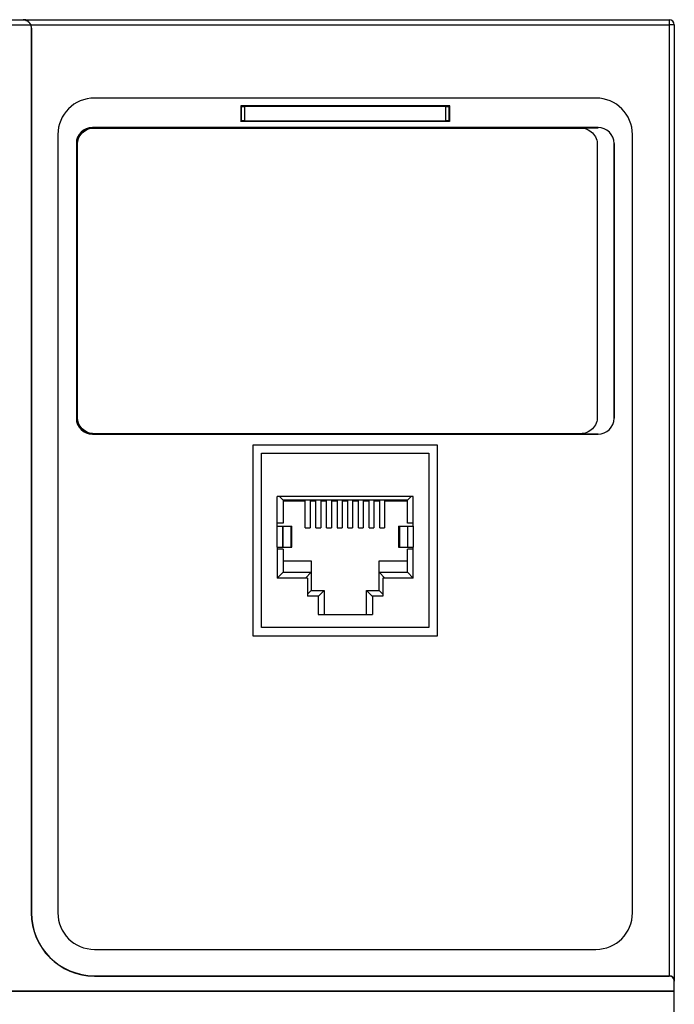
# Model space of a CAD drawing. Header units: inches. Extents: x -22 to 93, y 13 to 209.
# Tile 10 of 10: x 30 to 93, y 115 to 209. Entities that reach past the tile are written whole.
import ezdxf

# ---------------------------------------------------------------- set-up
doc = ezdxf.new("R2010")
doc.units = ezdxf.units.IN
doc.header["$MEASUREMENT"] = 0

# ---------------------------------------------------------------- blocks, each defined once
blk = doc.blocks.new('block 2')
at = {"color": 7, "lineweight": 25}
blk.add_lwpolyline([(56.296, 158.571), (56.296, 160.57)], dxfattribs=at)
blk = doc.blocks.new('block 3')
at = {"color": 7, "lineweight": 25}
blk.add_lwpolyline([(66.497, 160.57), (66.497, 158.571)], dxfattribs=at)
blk = doc.blocks.new('block 31')
at = {"color": 7, "lineweight": 25}
blk.add_lwpolyline([(13.392, 209.07), (30.551, 209.07)], dxfattribs=at)
blk = doc.blocks.new('block 32')
at = {"color": 7, "lineweight": 25}
blk.add_open_spline([(30.551, 209.07), (30.58, 209.07), (30.609, 209.069), (30.638, 209.066), (30.662, 209.063), (30.685, 209.059), (30.708, 209.054), (30.726, 209.051), (30.744, 209.046), (30.762, 209.042), (30.831, 209.022), (30.899, 208.993), (30.964, 208.952), (30.999, 208.931), (31.033, 208.906), (31.065, 208.878), (31.093, 208.853), (31.121, 208.826), (31.147, 208.796), (31.176, 208.762), (31.203, 208.725), (31.227, 208.685), (31.248, 208.649), (31.266, 208.61), (31.284, 208.571)], degree=3, knots=[0, 0, 0, 0, 1, 1, 1, 2, 2, 2, 3, 3, 3, 4, 4, 4, 5, 5, 5, 6, 6, 6, 7, 7, 7, 8, 8, 8, 8], dxfattribs=at)
blk = doc.blocks.new('block 33')
at = {"color": 7, "lineweight": 25}
blk.add_lwpolyline([(13.392, 208.571), (31.284, 208.571)], dxfattribs=at)
blk = doc.blocks.new('block 35')
at = {"color": 7, "lineweight": 25}
blk.add_open_spline([(31.304, 208.571), (31.295, 208.59), (31.287, 208.609), (31.278, 208.628), (31.268, 208.648), (31.257, 208.667), (31.246, 208.685), (31.234, 208.705), (31.222, 208.724), (31.209, 208.741), (31.195, 208.76), (31.181, 208.778), (31.166, 208.796), (31.14, 208.826), (31.113, 208.853), (31.084, 208.878), (31.052, 208.906), (31.018, 208.931), (30.984, 208.952), (30.919, 208.993), (30.85, 209.022), (30.781, 209.042), (30.752, 209.05), (30.723, 209.056), (30.694, 209.06), (30.653, 209.067), (30.612, 209.069), (30.57, 209.07)], degree=3, knots=[0, 0, 0, 0, 1, 1, 1, 2, 2, 2, 3, 3, 3, 4, 4, 4, 5, 5, 5, 6, 6, 6, 7, 7, 7, 8, 8, 8, 9, 9, 9, 9], dxfattribs=at)
blk = doc.blocks.new('block 36')
at = {"color": 7, "lineweight": 25}
blk.add_open_spline([(31.362, 208.27), (31.362, 208.373), (31.342, 208.475), (31.304, 208.571)], degree=3, dxfattribs=at)
blk = doc.blocks.new('block 37')
at = {"color": 7, "lineweight": 25}
blk.add_lwpolyline([(31.343, 208.27), (31.362, 208.27)], dxfattribs=at)
blk = doc.blocks.new('block 38')
at = {"color": 7, "lineweight": 25}
blk.add_open_spline([(31.284, 208.571), (31.322, 208.476), (31.343, 208.372), (31.343, 208.27)], degree=3, dxfattribs=at)
blk = doc.blocks.new('block 39')
at = {"color": 7, "lineweight": 25}
blk.add_lwpolyline([(30.551, 209.07), (30.57, 209.07)], dxfattribs=at)
blk = doc.blocks.new('block 50')
at = {"color": 7, "lineweight": 25}
blk.add_lwpolyline([(31.343, 208.27), (31.343, 123.57)], dxfattribs=at)
blk = doc.blocks.new('block 51')
at = {"color": 7, "lineweight": 25}
blk.add_open_spline([(31.343, 123.57), (31.343, 120.23), (34.051, 117.522), (37.392, 117.522)], degree=3, dxfattribs=at)
blk = doc.blocks.new('block 52')
at = {"color": 7, "lineweight": 25}
blk.add_lwpolyline([(37.392, 117.522), (92.392, 117.522)], dxfattribs=at)
blk = doc.blocks.new('block 53')
at = {"color": 7, "lineweight": 25}
blk.add_open_spline([(92.891, 117.022), (92.891, 117.081), (92.881, 117.144), (92.856, 117.206), (92.832, 117.267), (92.794, 117.326), (92.745, 117.375), (92.696, 117.424), (92.637, 117.462), (92.576, 117.486), (92.514, 117.511), (92.451, 117.522), (92.392, 117.522)], degree=3, knots=[0, 0, 0, 0, 1, 1, 1, 2, 2, 2, 3, 3, 3, 4, 4, 4, 4], dxfattribs=at)
blk = doc.blocks.new('block 54')
at = {"color": 7, "lineweight": 25}
blk.add_lwpolyline([(92.891, 116.07), (92.891, 117.022)], dxfattribs=at)
blk = doc.blocks.new('block 55')
at = {"color": 7, "lineweight": 25}
blk.add_lwpolyline([(13.392, 116.07), (92.891, 116.07)], dxfattribs=at)
blk = doc.blocks.new('block 57')
at = {"color": 7, "lineweight": 25}
blk.add_lwpolyline([(92.891, 117.05), (92.891, 117.022)], dxfattribs=at)
blk = doc.blocks.new('block 58')
at = {"color": 7, "lineweight": 25}
blk.add_lwpolyline([(92.392, 117.541), (92.392, 117.522)], dxfattribs=at)
blk = doc.blocks.new('block 59')
at = {"color": 7, "lineweight": 25}
blk.add_open_spline([(92.891, 117.05), (92.891, 117.321), (92.668, 117.541), (92.392, 117.541)], degree=3, dxfattribs=at)
blk = doc.blocks.new('block 65')
at = {"color": 7, "lineweight": 25}
blk.add_lwpolyline([(37.392, 117.522), (37.392, 117.541)], dxfattribs=at)
blk = doc.blocks.new('block 66')
at = {"color": 7, "lineweight": 25}
blk.add_lwpolyline([(37.392, 117.541), (92.392, 117.541)], dxfattribs=at)
blk = doc.blocks.new('block 67')
at = {"color": 7, "lineweight": 25}
blk.add_lwpolyline([(31.362, 208.27), (31.362, 123.57)], dxfattribs=at)
blk = doc.blocks.new('block 68')
at = {"color": 7, "lineweight": 25}
blk.add_lwpolyline([(31.343, 123.57), (31.362, 123.57)], dxfattribs=at)
blk = doc.blocks.new('block 69')
at = {"color": 7, "lineweight": 25}
blk.add_open_spline([(31.362, 123.57), (31.362, 120.24), (34.061, 117.541), (37.392, 117.541)], degree=3, dxfattribs=at)
blk = doc.blocks.new('block 88')
at = {"color": 7, "lineweight": 25}
blk.add_open_spline([(71.039, 200.758), (71.2, 200.758), (71.333, 200.762), (71.339, 200.768)], degree=3, dxfattribs=at)
blk = doc.blocks.new('block 89')
at = {"color": 7, "lineweight": 25}
blk.add_lwpolyline([(71.339, 199.373), (71.339, 200.768)], dxfattribs=at)
blk = doc.blocks.new('block 90')
at = {"color": 7, "lineweight": 25}
blk.add_open_spline([(71.339, 199.373), (71.333, 199.379), (71.2, 199.383), (71.039, 199.383)], degree=3, dxfattribs=at)
blk = doc.blocks.new('block 91')
at = {"color": 7, "lineweight": 25}
blk.add_lwpolyline([(71.039, 199.383), (71.039, 200.758)], dxfattribs=at)
blk = doc.blocks.new('block 92')
at = {"color": 7, "lineweight": 25}
blk.add_lwpolyline([(71.391, 199.32), (51.392, 199.32)], dxfattribs=at)
blk = doc.blocks.new('block 93')
at = {"color": 7, "lineweight": 25}
blk.add_lwpolyline([(51.392, 199.32), (51.444, 199.373)], dxfattribs=at)
blk = doc.blocks.new('block 94')
at = {"color": 7, "lineweight": 25}
blk.add_open_spline([(51.744, 199.383), (51.583, 199.383), (51.45, 199.379), (51.444, 199.373)], degree=3, dxfattribs=at)
blk = doc.blocks.new('block 95')
at = {"color": 7, "lineweight": 25}
blk.add_lwpolyline([(51.744, 199.383), (71.039, 199.383)], dxfattribs=at)
blk = doc.blocks.new('block 96')
at = {"color": 7, "lineweight": 25}
blk.add_lwpolyline([(71.391, 199.321), (71.339, 199.373)], dxfattribs=at)
blk = doc.blocks.new('block 97')
at = {"color": 7, "lineweight": 25}
blk.add_lwpolyline([(51.744, 200.758), (51.744, 199.383)], dxfattribs=at)
blk = doc.blocks.new('block 98')
at = {"color": 7, "lineweight": 25}
blk.add_lwpolyline([(71.039, 200.758), (51.744, 200.758)], dxfattribs=at)
blk = doc.blocks.new('block 99')
at = {"color": 7, "lineweight": 25}
blk.add_open_spline([(51.444, 200.768), (51.45, 200.762), (51.583, 200.758), (51.744, 200.758)], degree=3, dxfattribs=at)
blk = doc.blocks.new('block 100')
at = {"color": 7, "lineweight": 25}
blk.add_lwpolyline([(51.392, 200.82), (51.444, 200.768)], dxfattribs=at)
blk = doc.blocks.new('block 101')
at = {"color": 7, "lineweight": 25}
blk.add_lwpolyline([(71.392, 200.82), (51.392, 200.82)], dxfattribs=at)
blk = doc.blocks.new('block 102')
at = {"color": 7, "lineweight": 25}
blk.add_lwpolyline([(71.392, 200.82), (71.339, 200.768)], dxfattribs=at)
blk = doc.blocks.new('block 103')
at = {"color": 7, "lineweight": 25}
blk.add_lwpolyline([(51.444, 200.768), (51.444, 199.373)], dxfattribs=at)
blk = doc.blocks.new('block 104')
at = {"color": 7, "lineweight": 25}
blk.add_lwpolyline([(92.392, 209.07), (92.392, 208.571)], dxfattribs=at)
blk = doc.blocks.new('block 105')
at = {"color": 7, "lineweight": 25}
blk.add_lwpolyline([(31.304, 208.571), (92.392, 208.571)], dxfattribs=at)
blk = doc.blocks.new('block 106')
at = {"color": 7, "lineweight": 25}
blk.add_lwpolyline([(30.57, 209.07), (92.392, 209.07)], dxfattribs=at)
blk = doc.blocks.new('block 107')
at = {"color": 7, "lineweight": 25}
blk.add_lwpolyline([(37.392, 120.071), (85.392, 120.071)], dxfattribs=at)
blk = doc.blocks.new('block 108')
at = {"color": 7, "lineweight": 25}
blk.add_open_spline([(85.392, 120.071), (87.325, 120.071), (88.892, 121.637), (88.892, 123.57)], degree=3, dxfattribs=at)
blk = doc.blocks.new('block 109')
at = {"color": 7, "lineweight": 25}
blk.add_lwpolyline([(88.892, 123.57), (88.892, 198.07)], dxfattribs=at)
blk = doc.blocks.new('block 110')
at = {"color": 7, "lineweight": 25}
blk.add_open_spline([(88.892, 198.07), (88.892, 200.003), (87.325, 201.57), (85.392, 201.57)], degree=3, dxfattribs=at)
blk = doc.blocks.new('block 111')
at = {"color": 7, "lineweight": 25}
blk.add_lwpolyline([(85.392, 201.57), (37.392, 201.57)], dxfattribs=at)
blk = doc.blocks.new('block 112')
at = {"color": 7, "lineweight": 25}
blk.add_open_spline([(37.392, 201.57), (35.458, 201.57), (33.891, 200.003), (33.891, 198.07)], degree=3, dxfattribs=at)
blk = doc.blocks.new('block 113')
at = {"color": 7, "lineweight": 25}
blk.add_lwpolyline([(33.891, 198.07), (33.891, 123.57)], dxfattribs=at)
blk = doc.blocks.new('block 114')
at = {"color": 7, "lineweight": 25}
blk.add_open_spline([(33.891, 123.57), (33.891, 121.637), (35.458, 120.071), (37.392, 120.071)], degree=3, dxfattribs=at)
blk = doc.blocks.new('block 115')
at = {"color": 7, "lineweight": 25}
blk.add_lwpolyline([(92.392, 208.571), (92.392, 117.541)], dxfattribs=at)
blk = doc.blocks.new('block 116')
at = {"color": 7, "lineweight": 25}
blk.add_open_spline([(92.891, 208.571), (92.891, 208.847), (92.668, 209.07), (92.392, 209.07)], degree=3, dxfattribs=at)
blk = doc.blocks.new('block 117')
at = {"color": 7, "lineweight": 25}
blk.add_lwpolyline([(92.891, 208.571), (92.392, 208.571)], dxfattribs=at)
blk = doc.blocks.new('block 118')
at = {"color": 7, "lineweight": 25}
blk.add_lwpolyline([(92.891, 208.571), (92.891, 117.05)], dxfattribs=at)
blk = doc.blocks.new('block 119')
at = {"color": 7, "lineweight": 25}
blk.add_lwpolyline([(71.392, 199.312), (71.392, 200.82)], dxfattribs=at)
blk = doc.blocks.new('block 120')
at = {"color": 7, "lineweight": 25}
blk.add_lwpolyline([(51.392, 200.82), (51.392, 199.32)], dxfattribs=at)
blk = doc.blocks.new('block 125')
at = {"color": 7, "lineweight": 25}
blk.add_lwpolyline([(37.192, 169.389), (85.592, 169.389)], dxfattribs=at)
blk = doc.blocks.new('block 126')
at = {"color": 7, "lineweight": 25}
blk.add_open_spline([(85.592, 169.389), (86.437, 169.389), (87.123, 170.075), (87.123, 170.92)], degree=3, dxfattribs=at)
blk = doc.blocks.new('block 127')
at = {"color": 7, "lineweight": 25}
blk.add_lwpolyline([(87.123, 170.92), (87.123, 197.221)], dxfattribs=at)
blk = doc.blocks.new('block 128')
at = {"color": 7, "lineweight": 25}
blk.add_open_spline([(87.123, 197.221), (87.123, 198.066), (86.437, 198.752), (85.592, 198.752)], degree=3, dxfattribs=at)
blk = doc.blocks.new('block 129')
at = {"color": 7, "lineweight": 25}
blk.add_lwpolyline([(85.592, 198.752), (37.192, 198.752)], dxfattribs=at)
blk = doc.blocks.new('block 130')
at = {"color": 7, "lineweight": 25}
blk.add_open_spline([(37.192, 198.752), (36.346, 198.752), (35.66, 198.066), (35.66, 197.221)], degree=3, dxfattribs=at)
blk = doc.blocks.new('block 131')
at = {"color": 7, "lineweight": 25}
blk.add_lwpolyline([(35.66, 197.221), (35.66, 170.92)], dxfattribs=at)
blk = doc.blocks.new('block 132')
at = {"color": 7, "lineweight": 25}
blk.add_open_spline([(35.66, 170.92), (35.66, 170.075), (36.346, 169.389), (37.192, 169.389)], degree=3, dxfattribs=at)
blk = doc.blocks.new('block 133')
at = {"color": 7, "lineweight": 25}
blk.add_lwpolyline([(70.192, 150.07), (52.591, 150.07)], dxfattribs=at)
blk = doc.blocks.new('block 134')
at = {"color": 7, "lineweight": 25}
blk.add_lwpolyline([(70.192, 168.37), (70.192, 150.07)], dxfattribs=at)
blk = doc.blocks.new('block 135')
at = {"color": 7, "lineweight": 25}
blk.add_lwpolyline([(52.591, 168.37), (70.192, 168.37)], dxfattribs=at)
blk = doc.blocks.new('block 136')
at = {"color": 7, "lineweight": 25}
blk.add_lwpolyline([(52.591, 150.07), (52.591, 168.37)], dxfattribs=at)
blk = doc.blocks.new('block 137')
at = {"color": 7, "lineweight": 25}
blk.add_lwpolyline([(67.397, 158.571), (67.896, 158.571)], dxfattribs=at)
blk = doc.blocks.new('block 138')
at = {"color": 7, "lineweight": 25}
blk.add_lwpolyline([(67.397, 158.571), (67.397, 160.57)], dxfattribs=at)
blk = doc.blocks.new('block 139')
at = {"color": 7, "lineweight": 25}
blk.add_lwpolyline([(67.397, 160.57), (67.896, 160.57)], dxfattribs=at)
blk = doc.blocks.new('block 140')
at = {"color": 7, "lineweight": 25}
blk.add_lwpolyline([(67.896, 160.57), (67.896, 158.571)], dxfattribs=at)
blk = doc.blocks.new('block 141')
at = {"color": 7, "lineweight": 25}
blk.add_lwpolyline([(54.897, 160.57), (55.396, 160.57)], dxfattribs=at)
blk = doc.blocks.new('block 142')
at = {"color": 7, "lineweight": 25}
blk.add_lwpolyline([(55.396, 160.57), (55.396, 158.571)], dxfattribs=at)
blk = doc.blocks.new('block 143')
at = {"color": 7, "lineweight": 25}
blk.add_lwpolyline([(54.897, 158.571), (54.897, 160.57)], dxfattribs=at)
blk = doc.blocks.new('block 144')
at = {"color": 7, "lineweight": 25}
blk.add_lwpolyline([(54.897, 158.571), (55.396, 158.571)], dxfattribs=at)
blk = doc.blocks.new('block 145')
at = {"color": 7, "lineweight": 25}
blk.add_lwpolyline([(53.397, 150.871), (53.397, 167.57)], dxfattribs=at)
blk = doc.blocks.new('block 146')
at = {"color": 7, "lineweight": 25}
blk.add_lwpolyline([(53.397, 167.57), (69.396, 167.57)], dxfattribs=at)
blk = doc.blocks.new('block 147')
at = {"color": 7, "lineweight": 25}
blk.add_lwpolyline([(69.396, 167.57), (69.396, 150.871)], dxfattribs=at)
blk = doc.blocks.new('block 148')
at = {"color": 7, "lineweight": 25}
blk.add_lwpolyline([(69.396, 150.871), (53.397, 150.871)], dxfattribs=at)
blk = doc.blocks.new('block 149')
at = {"color": 7, "lineweight": 25}
blk.add_lwpolyline([(64.997, 153.871), (63.996, 153.871)], dxfattribs=at)
blk = doc.blocks.new('block 150')
at = {"color": 7, "lineweight": 25}
blk.add_lwpolyline([(67.896, 155.62), (64.997, 155.62)], dxfattribs=at)
blk = doc.blocks.new('block 151')
at = {"color": 7, "lineweight": 25}
blk.add_lwpolyline([(67.896, 160.57), (67.896, 163.421)], dxfattribs=at)
blk = doc.blocks.new('block 152')
at = {"color": 7, "lineweight": 25}
blk.add_lwpolyline([(54.897, 160.57), (54.897, 163.421)], dxfattribs=at)
blk = doc.blocks.new('block 153')
at = {"color": 7, "lineweight": 25}
blk.add_lwpolyline([(54.897, 158.571), (54.897, 155.62)], dxfattribs=at)
blk = doc.blocks.new('block 154')
at = {"color": 7, "lineweight": 25}
blk.add_lwpolyline([(57.796, 155.62), (54.897, 155.62)], dxfattribs=at)
blk = doc.blocks.new('block 155')
at = {"color": 7, "lineweight": 25}
blk.add_lwpolyline([(57.796, 155.62), (57.796, 153.871)], dxfattribs=at)
blk = doc.blocks.new('block 156')
at = {"color": 7, "lineweight": 25}
blk.add_lwpolyline([(58.797, 153.871), (57.796, 153.871)], dxfattribs=at)
blk = doc.blocks.new('block 157')
at = {"color": 7, "lineweight": 25}
blk.add_lwpolyline([(58.797, 153.871), (58.797, 152.12)], dxfattribs=at)
blk = doc.blocks.new('block 158')
at = {"color": 7, "lineweight": 25}
blk.add_lwpolyline([(58.797, 152.12), (63.996, 152.12)], dxfattribs=at)
blk = doc.blocks.new('block 159')
at = {"color": 7, "lineweight": 25}
blk.add_lwpolyline([(63.996, 153.871), (63.996, 152.12)], dxfattribs=at)
blk = doc.blocks.new('block 160')
at = {"color": 7, "lineweight": 25}
blk.add_lwpolyline([(67.896, 155.62), (67.896, 158.571)], dxfattribs=at)
blk = doc.blocks.new('block 161')
at = {"color": 7, "lineweight": 25}
blk.add_lwpolyline([(64.997, 155.62), (64.997, 153.871)], dxfattribs=at)
blk = doc.blocks.new('block 162')
at = {"color": 7, "lineweight": 25}
blk.add_lwpolyline([(67.896, 163.421), (54.897, 163.421)], dxfattribs=at)
blk = doc.blocks.new('block 163')
at = {"color": 7, "lineweight": 25}
blk.add_lwpolyline([(59.372, 154.421), (59.372, 152.12)], dxfattribs=at)
blk = doc.blocks.new('block 164')
at = {"color": 7, "lineweight": 25}
blk.add_lwpolyline([(58.797, 153.845), (59.372, 154.421)], dxfattribs=at)
blk = doc.blocks.new('block 165')
at = {"color": 7, "lineweight": 25}
blk.add_lwpolyline([(37.192, 169.389), (37.192, 169.42)], dxfattribs=at)
blk = doc.blocks.new('block 166')
at = {"color": 7, "lineweight": 25}
blk.add_lwpolyline([(37.192, 169.42), (84.124, 169.42)], dxfattribs=at)
blk = doc.blocks.new('block 167')
at = {"color": 7, "lineweight": 25}
blk.add_lwpolyline([(85.592, 169.407), (84.124, 169.42)], dxfattribs=at)
blk = doc.blocks.new('block 168')
at = {"color": 7, "lineweight": 25}
blk.add_lwpolyline([(85.592, 169.389), (85.592, 169.407)], dxfattribs=at)
blk = doc.blocks.new('block 169')
at = {"color": 7, "lineweight": 25}
blk.add_lwpolyline([(35.66, 170.92), (35.692, 170.92)], dxfattribs=at)
blk = doc.blocks.new('block 170')
at = {"color": 7, "lineweight": 25}
blk.add_open_spline([(35.692, 170.92), (35.692, 170.092), (36.363, 169.42), (37.192, 169.42)], degree=3, dxfattribs=at)
blk = doc.blocks.new('block 171')
at = {"color": 7, "lineweight": 25}
blk.add_lwpolyline([(37.192, 198.752), (37.192, 198.721)], dxfattribs=at)
blk = doc.blocks.new('block 172')
at = {"color": 7, "lineweight": 25}
blk.add_open_spline([(37.192, 198.721), (36.363, 198.721), (35.692, 198.049), (35.692, 197.221)], degree=3, dxfattribs=at)
blk = doc.blocks.new('block 173')
at = {"color": 7, "lineweight": 25}
blk.add_lwpolyline([(35.66, 197.221), (35.692, 197.221)], dxfattribs=at)
blk = doc.blocks.new('block 174')
at = {"color": 7, "lineweight": 25}
blk.add_lwpolyline([(85.592, 198.734), (85.592, 198.752)], dxfattribs=at)
blk = doc.blocks.new('block 175')
at = {"color": 7, "lineweight": 25}
blk.add_lwpolyline([(84.124, 198.721), (85.592, 198.734)], dxfattribs=at)
blk = doc.blocks.new('block 176')
at = {"color": 7, "lineweight": 25}
blk.add_lwpolyline([(84.124, 198.721), (37.192, 198.721)], dxfattribs=at)
blk = doc.blocks.new('block 177')
at = {"color": 7, "lineweight": 25}
blk.add_lwpolyline([(87.123, 197.221), (87.12, 197.221)], dxfattribs=at)
blk = doc.blocks.new('block 178')
at = {"color": 7, "lineweight": 25}
blk.add_lwpolyline([(87.12, 170.92), (87.123, 170.92)], dxfattribs=at)
blk = doc.blocks.new('block 179')
at = {"color": 7, "lineweight": 25}
blk.add_lwpolyline([(87.12, 197.221), (87.12, 170.92)], dxfattribs=at)
blk = doc.blocks.new('block 180')
at = {"color": 7, "lineweight": 25}
blk.add_lwpolyline([(35.692, 197.221), (35.692, 170.92)], dxfattribs=at)
blk = doc.blocks.new('block 181')
at = {"color": 7, "lineweight": 25}
blk.add_lwpolyline([(63.421, 152.12), (63.421, 154.421)], dxfattribs=at)
blk = doc.blocks.new('block 182')
at = {"color": 7, "lineweight": 25}
blk.add_lwpolyline([(63.997, 153.845), (63.421, 154.421)], dxfattribs=at)
blk = doc.blocks.new('block 183')
at = {"color": 7, "lineweight": 25}
blk.add_lwpolyline([(63.421, 154.421), (64.647, 154.421)], dxfattribs=at)
blk = doc.blocks.new('block 184')
at = {"color": 7, "lineweight": 25}
blk.add_lwpolyline([(64.997, 154.071), (64.647, 154.421)], dxfattribs=at)
blk = doc.blocks.new('block 185')
at = {"color": 7, "lineweight": 25}
blk.add_lwpolyline([(67.346, 163.026), (65.897, 163.026)], dxfattribs=at)
blk = doc.blocks.new('block 186')
at = {"color": 7, "lineweight": 25}
blk.add_lwpolyline([(55.447, 163.003), (57.577, 163.003)], dxfattribs=at)
blk = doc.blocks.new('block 187')
at = {"color": 7, "lineweight": 25}
blk.add_lwpolyline([(58.026, 163.003), (58.597, 163.003)], dxfattribs=at)
blk = doc.blocks.new('block 188')
at = {"color": 7, "lineweight": 25}
blk.add_lwpolyline([(59.047, 163.003), (59.617, 163.003)], dxfattribs=at)
blk = doc.blocks.new('block 189')
at = {"color": 7, "lineweight": 25}
blk.add_lwpolyline([(60.066, 163.003), (60.636, 163.003)], dxfattribs=at)
blk = doc.blocks.new('block 190')
at = {"color": 7, "lineweight": 25}
blk.add_lwpolyline([(61.087, 163.003), (61.657, 163.003)], dxfattribs=at)
blk = doc.blocks.new('block 191')
at = {"color": 7, "lineweight": 25}
blk.add_lwpolyline([(62.106, 163.003), (62.676, 163.003)], dxfattribs=at)
blk = doc.blocks.new('block 192')
at = {"color": 7, "lineweight": 25}
blk.add_lwpolyline([(63.127, 163.003), (63.697, 163.003)], dxfattribs=at)
blk = doc.blocks.new('block 193')
at = {"color": 7, "lineweight": 25}
blk.add_lwpolyline([(64.146, 163.003), (64.716, 163.003)], dxfattribs=at)
blk = doc.blocks.new('block 194')
at = {"color": 7, "lineweight": 25}
blk.add_lwpolyline([(65.167, 163.003), (67.346, 163.003)], dxfattribs=at)
blk = doc.blocks.new('block 195')
at = {"color": 7, "lineweight": 25}
blk.add_lwpolyline([(56.896, 163.026), (55.447, 163.026)], dxfattribs=at)
blk = doc.blocks.new('block 196')
at = {"color": 7, "lineweight": 25}
blk.add_lwpolyline([(58.146, 154.421), (59.372, 154.421)], dxfattribs=at)
blk = doc.blocks.new('block 197')
at = {"color": 7, "lineweight": 25}
blk.add_lwpolyline([(57.796, 154.071), (58.146, 154.421)], dxfattribs=at)
blk = doc.blocks.new('block 198')
at = {"color": 7, "lineweight": 25}
blk.add_lwpolyline([(55.447, 158.371), (55.447, 156.17)], dxfattribs=at)
blk = doc.blocks.new('block 199')
at = {"color": 7, "lineweight": 25}
blk.add_lwpolyline([(54.897, 155.62), (55.447, 156.17)], dxfattribs=at)
blk = doc.blocks.new('block 200')
at = {"color": 7, "lineweight": 25}
blk.add_lwpolyline([(55.447, 158.371), (54.897, 158.371)], dxfattribs=at)
blk = doc.blocks.new('block 201')
at = {"color": 7, "lineweight": 25}
blk.add_lwpolyline([(55.447, 163.07), (55.447, 160.87)], dxfattribs=at)
blk = doc.blocks.new('block 202')
at = {"color": 7, "lineweight": 25}
blk.add_lwpolyline([(55.447, 163.07), (55.097, 163.421)], dxfattribs=at)
blk = doc.blocks.new('block 203')
at = {"color": 7, "lineweight": 25}
blk.add_lwpolyline([(55.447, 160.87), (54.897, 160.87)], dxfattribs=at)
blk = doc.blocks.new('block 204')
at = {"color": 7, "lineweight": 25}
blk.add_lwpolyline([(64.647, 156.17), (67.346, 156.17)], dxfattribs=at)
blk = doc.blocks.new('block 205')
at = {"color": 7, "lineweight": 25}
blk.add_lwpolyline([(67.896, 155.62), (67.346, 156.17)], dxfattribs=at)
blk = doc.blocks.new('block 206')
at = {"color": 7, "lineweight": 25}
blk.add_lwpolyline([(65.197, 155.62), (64.647, 156.17)], dxfattribs=at)
blk = doc.blocks.new('block 207')
at = {"color": 7, "lineweight": 25}
blk.add_lwpolyline([(64.647, 154.421), (64.647, 156.17)], dxfattribs=at)
blk = doc.blocks.new('block 208')
at = {"color": 7, "lineweight": 25}
blk.add_lwpolyline([(67.346, 156.17), (67.346, 158.371)], dxfattribs=at)
blk = doc.blocks.new('block 209')
at = {"color": 7, "lineweight": 25}
blk.add_lwpolyline([(67.896, 158.371), (67.346, 158.371)], dxfattribs=at)
blk = doc.blocks.new('block 210')
at = {"color": 7, "lineweight": 25}
blk.add_lwpolyline([(57.596, 155.62), (58.146, 156.17)], dxfattribs=at)
blk = doc.blocks.new('block 211')
at = {"color": 7, "lineweight": 25}
blk.add_lwpolyline([(58.146, 156.17), (58.146, 154.421)], dxfattribs=at)
blk = doc.blocks.new('block 212')
at = {"color": 7, "lineweight": 25}
blk.add_lwpolyline([(67.896, 160.87), (67.346, 160.87)], dxfattribs=at)
blk = doc.blocks.new('block 213')
at = {"color": 7, "lineweight": 25}
blk.add_lwpolyline([(67.346, 160.87), (67.346, 163.07)], dxfattribs=at)
blk = doc.blocks.new('block 214')
at = {"color": 7, "lineweight": 25}
blk.add_lwpolyline([(67.696, 163.421), (67.346, 163.07)], dxfattribs=at)
blk = doc.blocks.new('block 215')
at = {"color": 7, "lineweight": 25}
blk.add_lwpolyline([(55.447, 156.17), (58.146, 156.17)], dxfattribs=at)
blk = doc.blocks.new('block 216')
at = {"color": 7, "lineweight": 25}
blk.add_lwpolyline([(67.346, 163.07), (55.447, 163.07)], dxfattribs=at)
blk = doc.blocks.new('block 217')
at = {"color": 7, "lineweight": 25}
blk.add_lwpolyline([(55.453, 158.571), (55.453, 160.57)], dxfattribs=at)
blk = doc.blocks.new('block 218')
at = {"color": 7, "lineweight": 25}
blk.add_lwpolyline([(55.396, 160.57), (55.453, 160.57)], dxfattribs=at)
blk = doc.blocks.new('block 219')
at = {"color": 7, "lineweight": 25}
blk.add_lwpolyline([(55.396, 158.571), (55.453, 158.571)], dxfattribs=at)
blk = doc.blocks.new('block 220')
at = {"color": 7, "lineweight": 25}
blk.add_lwpolyline([(67.34, 160.57), (67.34, 158.571)], dxfattribs=at)
blk = doc.blocks.new('block 221')
at = {"color": 7, "lineweight": 25}
blk.add_lwpolyline([(67.34, 160.57), (67.397, 160.57)], dxfattribs=at)
blk = doc.blocks.new('block 222')
at = {"color": 7, "lineweight": 25}
blk.add_lwpolyline([(67.34, 158.571), (67.397, 158.571)], dxfattribs=at)
blk = doc.blocks.new('block 223')
at = {"color": 7, "lineweight": 25}
blk.add_lwpolyline([(66.582, 160.57), (66.582, 158.571)], dxfattribs=at)
blk = doc.blocks.new('block 224')
at = {"color": 7, "lineweight": 25}
blk.add_lwpolyline([(66.582, 160.57), (67.34, 160.57)], dxfattribs=at)
blk = doc.blocks.new('block 225')
at = {"color": 7, "lineweight": 25}
blk.add_lwpolyline([(66.582, 158.571), (67.34, 158.571)], dxfattribs=at)
blk = doc.blocks.new('block 226')
at = {"color": 7, "lineweight": 25}
blk.add_lwpolyline([(56.211, 158.571), (56.211, 160.57)], dxfattribs=at)
blk = doc.blocks.new('block 227')
at = {"color": 7, "lineweight": 25}
blk.add_lwpolyline([(55.453, 160.57), (56.211, 160.57)], dxfattribs=at)
blk = doc.blocks.new('block 228')
at = {"color": 7, "lineweight": 25}
blk.add_lwpolyline([(55.453, 158.571), (56.211, 158.571)], dxfattribs=at)
blk = doc.blocks.new('block 229')
at = {"color": 7, "lineweight": 25}
blk.add_lwpolyline([(56.211, 160.57), (56.296, 160.57)], dxfattribs=at)
blk = doc.blocks.new('block 230')
at = {"color": 7, "lineweight": 25}
blk.add_lwpolyline([(56.211, 158.571), (56.296, 158.571)], dxfattribs=at)
blk = doc.blocks.new('block 231')
at = {"color": 7, "lineweight": 25}
blk.add_lwpolyline([(66.497, 160.57), (66.582, 160.57)], dxfattribs=at)
blk = doc.blocks.new('block 232')
at = {"color": 7, "lineweight": 25}
blk.add_lwpolyline([(66.497, 158.571), (66.582, 158.571)], dxfattribs=at)
blk = doc.blocks.new('block 233')
at = {"color": 7, "lineweight": 25}
blk.add_lwpolyline([(62.651, 163.047), (62.182, 163.047)], dxfattribs=at)
blk = doc.blocks.new('block 234')
at = {"color": 7, "lineweight": 25}
blk.add_lwpolyline([(62.182, 163.047), (62.182, 163.07)], dxfattribs=at)
blk = doc.blocks.new('block 235')
at = {"color": 7, "lineweight": 25}
blk.add_lwpolyline([(62.651, 163.047), (62.651, 163.07)], dxfattribs=at)
blk = doc.blocks.new('block 236')
at = {"color": 7, "lineweight": 25}
blk.add_lwpolyline([(59.592, 163.047), (59.592, 163.07)], dxfattribs=at)
blk = doc.blocks.new('block 237')
at = {"color": 7, "lineweight": 25}
blk.add_lwpolyline([(59.592, 163.047), (59.121, 163.047)], dxfattribs=at)
blk = doc.blocks.new('block 238')
at = {"color": 7, "lineweight": 25}
blk.add_lwpolyline([(59.121, 163.047), (59.121, 163.07)], dxfattribs=at)
blk = doc.blocks.new('block 239')
at = {"color": 7, "lineweight": 25}
blk.add_lwpolyline([(60.611, 163.047), (60.142, 163.047)], dxfattribs=at)
blk = doc.blocks.new('block 240')
at = {"color": 7, "lineweight": 25}
blk.add_lwpolyline([(60.142, 163.047), (60.142, 163.07)], dxfattribs=at)
blk = doc.blocks.new('block 241')
at = {"color": 7, "lineweight": 25}
blk.add_lwpolyline([(60.611, 163.047), (60.611, 163.07)], dxfattribs=at)
blk = doc.blocks.new('block 242')
at = {"color": 7, "lineweight": 25}
blk.add_lwpolyline([(57.552, 163.047), (57.552, 163.07)], dxfattribs=at)
blk = doc.blocks.new('block 243')
at = {"color": 7, "lineweight": 25}
blk.add_lwpolyline([(57.552, 163.047), (56.896, 163.047)], dxfattribs=at)
blk = doc.blocks.new('block 244')
at = {"color": 7, "lineweight": 25}
blk.add_lwpolyline([(56.896, 163.026), (56.896, 163.047)], dxfattribs=at)
blk = doc.blocks.new('block 245')
at = {"color": 7, "lineweight": 25}
blk.add_lwpolyline([(58.571, 163.047), (58.571, 163.07)], dxfattribs=at)
blk = doc.blocks.new('block 246')
at = {"color": 7, "lineweight": 25}
blk.add_lwpolyline([(58.571, 163.047), (58.102, 163.047)], dxfattribs=at)
blk = doc.blocks.new('block 247')
at = {"color": 7, "lineweight": 25}
blk.add_lwpolyline([(58.102, 163.047), (58.102, 163.07)], dxfattribs=at)
blk = doc.blocks.new('block 248')
at = {"color": 7, "lineweight": 25}
blk.add_lwpolyline([(63.672, 163.047), (63.201, 163.047)], dxfattribs=at)
blk = doc.blocks.new('block 249')
at = {"color": 7, "lineweight": 25}
blk.add_lwpolyline([(63.672, 163.047), (63.672, 163.07)], dxfattribs=at)
blk = doc.blocks.new('block 250')
at = {"color": 7, "lineweight": 25}
blk.add_lwpolyline([(63.201, 163.047), (63.201, 163.07)], dxfattribs=at)
blk = doc.blocks.new('block 251')
at = {"color": 7, "lineweight": 25}
blk.add_lwpolyline([(65.897, 163.026), (65.897, 163.047)], dxfattribs=at)
blk = doc.blocks.new('block 252')
at = {"color": 7, "lineweight": 25}
blk.add_lwpolyline([(65.897, 163.047), (65.241, 163.047)], dxfattribs=at)
blk = doc.blocks.new('block 253')
at = {"color": 7, "lineweight": 25}
blk.add_lwpolyline([(65.241, 163.047), (65.241, 163.07)], dxfattribs=at)
blk = doc.blocks.new('block 254')
at = {"color": 7, "lineweight": 25}
blk.add_lwpolyline([(64.691, 163.047), (64.222, 163.047)], dxfattribs=at)
blk = doc.blocks.new('block 255')
at = {"color": 7, "lineweight": 25}
blk.add_lwpolyline([(64.222, 163.047), (64.222, 163.07)], dxfattribs=at)
blk = doc.blocks.new('block 256')
at = {"color": 7, "lineweight": 25}
blk.add_lwpolyline([(64.691, 163.047), (64.691, 163.07)], dxfattribs=at)
blk = doc.blocks.new('block 257')
at = {"color": 7, "lineweight": 25}
blk.add_lwpolyline([(61.632, 163.047), (61.161, 163.047)], dxfattribs=at)
blk = doc.blocks.new('block 258')
at = {"color": 7, "lineweight": 25}
blk.add_lwpolyline([(61.632, 163.047), (61.632, 163.07)], dxfattribs=at)
blk = doc.blocks.new('block 259')
at = {"color": 7, "lineweight": 25}
blk.add_lwpolyline([(61.161, 163.047), (61.161, 163.07)], dxfattribs=at)
blk = doc.blocks.new('block 260')
at = {"color": 7, "lineweight": 25}
blk.add_lwpolyline([(61.657, 160.439), (62.106, 160.439)], dxfattribs=at)
blk = doc.blocks.new('block 261')
at = {"color": 7, "lineweight": 25}
blk.add_lwpolyline([(61.657, 160.439), (61.657, 163.07)], dxfattribs=at)
blk = doc.blocks.new('block 262')
at = {"color": 7, "lineweight": 25}
blk.add_lwpolyline([(62.106, 163.07), (62.106, 160.439)], dxfattribs=at)
blk = doc.blocks.new('block 263')
at = {"color": 7, "lineweight": 25}
blk.add_lwpolyline([(64.716, 160.439), (65.167, 160.439)], dxfattribs=at)
blk = doc.blocks.new('block 264')
at = {"color": 7, "lineweight": 25}
blk.add_lwpolyline([(65.167, 163.07), (65.167, 160.439)], dxfattribs=at)
blk = doc.blocks.new('block 265')
at = {"color": 7, "lineweight": 25}
blk.add_lwpolyline([(64.716, 160.439), (64.716, 163.07)], dxfattribs=at)
blk = doc.blocks.new('block 266')
at = {"color": 7, "lineweight": 25}
blk.add_lwpolyline([(60.636, 160.439), (61.087, 160.439)], dxfattribs=at)
blk = doc.blocks.new('block 267')
at = {"color": 7, "lineweight": 25}
blk.add_lwpolyline([(60.636, 163.07), (60.636, 160.439)], dxfattribs=at)
blk = doc.blocks.new('block 268')
at = {"color": 7, "lineweight": 25}
blk.add_lwpolyline([(61.087, 163.07), (61.087, 160.439)], dxfattribs=at)
blk = doc.blocks.new('block 269')
at = {"color": 7, "lineweight": 25}
blk.add_lwpolyline([(59.617, 160.439), (60.066, 160.439)], dxfattribs=at)
blk = doc.blocks.new('block 270')
at = {"color": 7, "lineweight": 25}
blk.add_lwpolyline([(59.617, 160.439), (59.617, 163.07)], dxfattribs=at)
blk = doc.blocks.new('block 271')
at = {"color": 7, "lineweight": 25}
blk.add_lwpolyline([(60.066, 163.07), (60.066, 160.439)], dxfattribs=at)
blk = doc.blocks.new('block 272')
at = {"color": 7, "lineweight": 25}
blk.add_lwpolyline([(57.577, 160.439), (58.026, 160.439)], dxfattribs=at)
blk = doc.blocks.new('block 273')
at = {"color": 7, "lineweight": 25}
blk.add_lwpolyline([(58.026, 163.07), (58.026, 160.439)], dxfattribs=at)
blk = doc.blocks.new('block 274')
at = {"color": 7, "lineweight": 25}
blk.add_lwpolyline([(57.577, 160.439), (57.577, 163.07)], dxfattribs=at)
blk = doc.blocks.new('block 275')
at = {"color": 7, "lineweight": 25}
blk.add_lwpolyline([(58.597, 160.439), (59.047, 160.439)], dxfattribs=at)
blk = doc.blocks.new('block 276')
at = {"color": 7, "lineweight": 25}
blk.add_lwpolyline([(58.597, 160.439), (58.597, 163.07)], dxfattribs=at)
blk = doc.blocks.new('block 277')
at = {"color": 7, "lineweight": 25}
blk.add_lwpolyline([(59.047, 163.07), (59.047, 160.439)], dxfattribs=at)
blk = doc.blocks.new('block 278')
at = {"color": 7, "lineweight": 25}
blk.add_lwpolyline([(62.676, 160.439), (63.127, 160.439)], dxfattribs=at)
blk = doc.blocks.new('block 279')
at = {"color": 7, "lineweight": 25}
blk.add_lwpolyline([(63.127, 163.07), (63.127, 160.439)], dxfattribs=at)
blk = doc.blocks.new('block 280')
at = {"color": 7, "lineweight": 25}
blk.add_lwpolyline([(62.676, 160.439), (62.676, 163.07)], dxfattribs=at)
blk = doc.blocks.new('block 281')
at = {"color": 7, "lineweight": 25}
blk.add_lwpolyline([(63.697, 160.439), (64.146, 160.439)], dxfattribs=at)
blk = doc.blocks.new('block 282')
at = {"color": 7, "lineweight": 25}
blk.add_lwpolyline([(64.146, 163.07), (64.146, 160.439)], dxfattribs=at)
blk = doc.blocks.new('block 283')
at = {"color": 7, "lineweight": 25}
blk.add_lwpolyline([(63.697, 160.439), (63.697, 163.07)], dxfattribs=at)
blk = doc.blocks.new('block 340')
at = {"color": 7, "lineweight": 25}
blk.add_lwpolyline([(55.447, 157.271), (58.146, 157.271)], dxfattribs=at)
blk = doc.blocks.new('block 341')
at = {"color": 7, "lineweight": 25}
blk.add_lwpolyline([(58.146, 157.271), (58.146, 156.17)], dxfattribs=at)
blk = doc.blocks.new('block 342')
at = {"color": 7, "lineweight": 25}
blk.add_lwpolyline([(64.647, 157.271), (67.346, 157.271)], dxfattribs=at)
blk = doc.blocks.new('block 343')
at = {"color": 7, "lineweight": 25}
blk.add_lwpolyline([(64.647, 156.17), (64.647, 157.271)], dxfattribs=at)
blk = doc.blocks.new('block 1011')
at = {"color": 7, "lineweight": 25}
blk.add_lwpolyline([(92.891, 48.07), (92.891, 116.07)], dxfattribs=at)
blk = doc.blocks.new('block 1014')
at = {"color": 7, "lineweight": 25}
blk.add_lwpolyline([(92.891, 116.07), (12.892, 116.07)], dxfattribs=at)
blk = doc.blocks.new('block 1067')
at = {"color": 7, "lineweight": 25}
blk.add_lwpolyline([(85.523, 197.108), (85.523, 171.033)], dxfattribs=at)
blk = doc.blocks.new('block 1068')
at = {"color": 7, "lineweight": 25}
blk.add_open_spline([(85.523, 171.033), (85.523, 170.845), (85.489, 170.642), (85.411, 170.446), (85.334, 170.249), (85.212, 170.061), (85.057, 169.906), (84.902, 169.75), (84.713, 169.629), (84.517, 169.551), (84.321, 169.474), (84.118, 169.439), (83.929, 169.439)], degree=3, knots=[0, 0, 0, 0, 1, 1, 1, 2, 2, 2, 3, 3, 3, 4, 4, 4, 4], dxfattribs=at)
blk = doc.blocks.new('block 1069')
at = {"color": 7, "lineweight": 25}
blk.add_lwpolyline([(83.929, 169.439), (37.354, 169.439)], dxfattribs=at)
blk = doc.blocks.new('block 1070')
at = {"color": 7, "lineweight": 25}
blk.add_lwpolyline([(35.761, 171.033), (35.761, 197.108)], dxfattribs=at)
blk = doc.blocks.new('block 1071')
at = {"color": 7, "lineweight": 25}
blk.add_open_spline([(35.761, 197.108), (35.761, 197.296), (35.795, 197.5), (35.872, 197.696), (35.95, 197.892), (36.071, 198.08), (36.227, 198.236), (36.382, 198.391), (36.57, 198.513), (36.767, 198.59), (36.963, 198.668), (37.166, 198.702), (37.354, 198.702)], degree=3, knots=[0, 0, 0, 0, 1, 1, 1, 2, 2, 2, 3, 3, 3, 4, 4, 4, 4], dxfattribs=at)
blk = doc.blocks.new('block 1072')
at = {"color": 7, "lineweight": 25}
blk.add_lwpolyline([(37.354, 198.702), (83.929, 198.702)], dxfattribs=at)
blk = doc.blocks.new('block 1073')
at = {"color": 7, "lineweight": 25}
blk.add_open_spline([(83.929, 198.702), (84.118, 198.702), (84.321, 198.668), (84.517, 198.59), (84.713, 198.513), (84.902, 198.391), (85.057, 198.236), (85.212, 198.08), (85.334, 197.892), (85.411, 197.696), (85.489, 197.5), (85.523, 197.296), (85.523, 197.108)], degree=3, knots=[0, 0, 0, 0, 1, 1, 1, 2, 2, 2, 3, 3, 3, 4, 4, 4, 4], dxfattribs=at)
blk = doc.blocks.new('block 1074')
at = {"color": 7, "lineweight": 25}
blk.add_open_spline([(37.354, 169.439), (37.166, 169.439), (36.963, 169.474), (36.767, 169.551), (36.57, 169.629), (36.382, 169.75), (36.227, 169.906), (36.071, 170.061), (35.95, 170.249), (35.872, 170.446), (35.795, 170.642), (35.761, 170.845), (35.761, 171.033)], degree=3, knots=[0, 0, 0, 0, 1, 1, 1, 2, 2, 2, 3, 3, 3, 4, 4, 4, 4], dxfattribs=at)

msp = doc.modelspace()

# ---------------------------------------------------------------- block references
for name in ['block 31', 'block 33', 'block 32', 'block 39', 'block 35', 'block 106', 'block 38', 'block 36', 'block 105', 'block 104', 'block 116', 'block 115', 'block 117', 'block 118', 'block 37', 'block 50', 'block 67', 'block 112', 'block 111', 'block 100', 'block 101', 'block 120', 'block 102', 'block 119', 'block 110', 'block 99', 'block 103', 'block 97', 'block 98', 'block 88', 'block 91', 'block 89', 'block 93', 'block 92', 'block 94', 'block 95', 'block 90', 'block 96', 'block 113', 'block 130', 'block 172', 'block 1071', 'block 129', 'block 171', 'block 176', 'block 1072', 'block 1073', 'block 175', 'block 128', 'block 174', 'block 109', 'block 131', 'block 173', 'block 180', 'block 1070', 'block 1067', 'block 177', 'block 179', 'block 127', 'block 132', 'block 169', 'block 170', 'block 1074', 'block 1068', 'block 126', 'block 178', 'block 165', 'block 166', 'block 125', 'block 1069', 'block 167', 'block 168', 'block 135', 'block 136', 'block 134', 'block 145', 'block 146', 'block 147', 'block 152', 'block 162', 'block 202', 'block 201', 'block 216', 'block 242', 'block 274', 'block 273', 'block 247', 'block 245', 'block 276', 'block 277', 'block 238', 'block 236', 'block 270', 'block 271', 'block 240', 'block 241', 'block 267', 'block 268', 'block 259', 'block 258', 'block 261', 'block 262', 'block 234', 'block 235', 'block 280', 'block 279', 'block 250', 'block 249', 'block 283', 'block 282', 'block 255', 'block 256', 'block 265', 'block 264', 'block 253', 'block 214', 'block 213', 'block 151', 'block 195', 'block 186', 'block 243', 'block 244', 'block 187', 'block 246', 'block 188', 'block 237', 'block 189', 'block 239', 'block 190', 'block 257', 'block 191', 'block 233', 'block 192', 'block 248', 'block 193', 'block 254', 'block 194', 'block 252', 'block 251', 'block 185', 'block 203', 'block 141', 'block 143', 'block 142', 'block 218', 'block 217', 'block 227', 'block 226', 'block 229', 'block 2', 'block 272', 'block 275', 'block 269', 'block 266', 'block 260', 'block 278', 'block 281', 'block 263', 'block 3', 'block 231', 'block 223', 'block 224', 'block 220', 'block 221', 'block 212', 'block 138', 'block 139', 'block 140', 'block 144', 'block 153', 'block 200', 'block 219', 'block 198', 'block 228', 'block 230', 'block 232', 'block 225', 'block 222', 'block 208', 'block 209', 'block 137', 'block 160', 'block 340', 'block 341', 'block 342', 'block 343', 'block 199', 'block 154', 'block 215', 'block 210', 'block 155', 'block 211', 'block 204', 'block 206', 'block 207', 'block 150', 'block 161', 'block 205', 'block 197', 'block 156', 'block 196', 'block 164', 'block 157', 'block 163', 'block 181', 'block 182', 'block 183', 'block 149', 'block 159', 'block 184', 'block 158', 'block 148', 'block 133', 'block 51', 'block 68', 'block 69', 'block 114', 'block 108', 'block 107', 'block 65', 'block 66', 'block 52', 'block 58', 'block 59', 'block 53', 'block 57', 'block 54', 'block 1014', 'block 55', 'block 1011']:
    msp.add_blockref(name, (0, 0))

doc.saveas('drawing.dxf')
